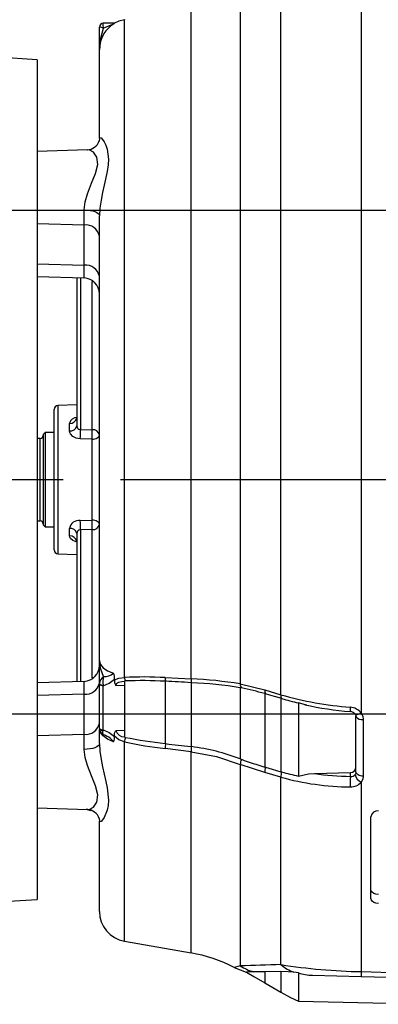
# Model space of a CAD drawing. Header units: inches. Extents: x 0 to 66, y 0 to 51.
# Tile 3 of 22: x 13 to 16.7, y 12.6 to 22.9. Entities that reach past the tile are written whole.
import ezdxf

# ---------------------------------------------------------------- set-up
doc = ezdxf.new("R2010")
doc.units = ezdxf.units.IN
doc.header["$LTSCALE"] = 6
doc.header["$MEASUREMENT"] = 0
doc.linetypes.add('CENTERX2', pattern=[0.8, 0.5, -0.1, 0.1, -0.1])
doc.layers.add('CENTER', color=40, linetype='CENTERX2')
doc.layers.add('DIMENSIONS', color=140, linetype='Continuous', lineweight=25)
doc.styles.add('SLDTEXTSTYLE0', font='TXT', dxfattribs={"width": 0.7})
doc.dimstyles.new('SLDDIMSTYLE0', dxfattribs={"dimtxt": 0.416667, "dimasz": 0.78, "dimexe": 0, "dimexo": 0.0625, "dimgap": 0.104167, "dimtad": 0, "dimtih": 1, "dimtoh": 1, "dimrnd": 1e-09, "dimzin": 12, "dimdsep": 46, "dimtxsty": 'SLDTEXTSTYLE0', "dimsah": 1, "dimcen": 0.09, "dimadec": 0, "dimazin": 3, "dimtfac": 1, "dimtofl": 0, "dimtmove": 0, "dimatfit": 3, "dimfxl": 0, "dimfrac": 2, "dimtolj": 1, "dimtzin": 12, "dimarcsym": 0})

# ---------------------------------------------------------------- blocks, each defined once
blk = doc.blocks.new('_D_1')
at = {"layer": 'DIMENSIONS'}
for p, q in [((4.593, 20.722), (4.593, 28.223)), ((32.907, 19.002), (32.907, 28.223)), ((4.593, 27.473), (17.393, 27.473)), ((17.957, 27.472), (17.817, 27.472)), ((17.817, 27.472), (17.817, 26.809)), ((19.543, 27.472), (19.682, 27.472)), ((19.682, 27.472), (19.682, 26.809)), ((32.907, 27.473), (20.107, 27.473)), ((17.817, 26.809), (17.957, 26.809)), ((19.682, 26.809), (19.543, 26.809))]:
    blk.add_line(p, q, dxfattribs=at)
for points in [[(4.593, 27.473), (5.373, 27.353), (5.373, 27.593)], [(32.907, 27.473), (32.127, 27.593), (32.127, 27.353)]]:
    blk.add_solid(points, dxfattribs=at)
at = {"layer": 'DIMENSIONS', "char_height": 0.4167, "attachment_point": 1, "style": 'SLDTEXTSTYLE0'}
for s, insert in [('28.31', (17.957, 28.103)), ('719.2', (17.957, 27.347))]:
    blk.add_mtext(s, dxfattribs=dict(at, insert=insert))
blk = doc.blocks.new('_D_5')
at = {"layer": 'DIMENSIONS'}
for p, q in [((4.413, 20.879), (2.367, 20.879)), ((3.117, 20.879), (3.117, 19.011)), ((17.058, 20.879), (4.773, 20.879)), ((17.431, 20.879), (17.418, 20.879)), ((2.325, 18.253), (2.185, 18.253)), ((2.185, 18.253), (2.185, 17.59)), ((3.91, 18.253), (4.05, 18.253)), ((4.05, 18.253), (4.05, 17.59)), ((2.185, 17.59), (2.325, 17.59)), ((4.05, 17.59), (3.91, 17.59)), ((3.117, 15.629), (3.117, 17.497)), ((17.426, 15.629), (2.367, 15.629))]:
    blk.add_line(p, q, dxfattribs=at)
for points in [[(3.117, 20.879), (2.997, 20.099), (3.237, 20.099)], [(3.117, 15.629), (3.237, 16.409), (2.997, 16.409)]]:
    blk.add_solid(points, dxfattribs=at)
at = {"layer": 'DIMENSIONS', "char_height": 0.4167, "attachment_point": 1, "style": 'SLDTEXTSTYLE0'}
for s, insert in [('5.25', (2.498, 18.883)), ('133.4', (2.325, 18.127))]:
    blk.add_mtext(s, dxfattribs=dict(at, insert=insert))

msp = doc.modelspace()

# ---------------------------------------------------------------- linework, layer by layer
for p, q in [((16.5458, 23.5235), (16.5458, 15.639)), ((15.7063, 15.8321), (15.7063, 23.4146)), ((15.2823, 23.1698), (15.2823, 15.944)), ((14.7684, 15.9962), (14.7684, 22.9862)), ((13.8125, 22.5542), (13.8125, 22.7909)), ((13.8512, 22.8304), (13.8501, 22.8301)), ((13.9689, 22.8325), (13.8512, 22.8304)), ((13.9689, 22.8325), (13.9683, 22.8325)), ((14.0728, 16.0113), (14.0728, 22.8674)), ((13.8171, 22.5903), (13.8125, 22.5542)), ((13.1629, 22.4484), (11.2629, 22.5734)), ((13.8125, 22.5542), (13.8144, 22.5709)), ((13.8125, 21.6336), (13.8125, 22.5542)), ((13.1629, 22.4484), (13.1629, 21.4941)), ((13.8165, 21.6405), (13.8047, 21.5958)), ((13.8125, 21.6336), (13.8096, 21.6051)), ((13.6882, 21.5125), (13.1629, 21.4941)), ((13.1629, 21.4941), (13.1629, 20.8569)), ((13.6883, 21.5091), (13.6851, 21.509)), ((13.1629, 20.8569), (13.1629, 15.2898)), ((13.6529, 20.7275), (13.6529, 20.8849)), ((13.6529, 20.7275), (13.1629, 20.7396)), ((13.8125, 16.1875), (13.8125, 20.8247)), ((13.6529, 20.3099), (13.6529, 20.7275)), ((13.1629, 20.322), (13.6529, 20.3099)), ((13.6529, 20.1754), (13.6529, 20.3099)), ((13.1629, 20.1925), (13.6529, 20.1754)), ((13.5763, 20.1781), (13.5763, 18.6333)), ((13.6136, 20.1768), (13.6136, 18.5965)), ((13.7379, 18.594), (13.7379, 20.1374)), ((13.3401, 18.0734), (13.3401, 18.8062)), ((13.5763, 18.8525), (13.3781, 18.8456)), ((13.3781, 18.8456), (13.3781, 18.0734)), ((13.5003, 18.5818), (13.5003, 18.6602)), ((13.6136, 18.5965), (13.7379, 18.594)), ((13.1944, 18.503), (13.1629, 18.503)), ((13.1944, 17.6437), (13.1944, 18.503)), ((13.2455, 18.5655), (13.2259, 18.5458)), ((13.2259, 18.5458), (13.2259, 17.6009)), ((13.3401, 18.5655), (13.2455, 18.5655)), ((13.2455, 18.5655), (13.2455, 17.5812)), ((13.7365, 18.4961), (13.6122, 18.4981)), ((13.7365, 17.6506), (13.7365, 18.4961)), ((13.3401, 17.3405), (13.3401, 18.0734)), ((13.3781, 18.0734), (13.3781, 17.3011)), ((13.1629, 17.6437), (13.1944, 17.6437)), ((13.2259, 17.6009), (13.2455, 17.5812)), ((13.2455, 17.5812), (13.3401, 17.5812)), ((13.5003, 17.4865), (13.5003, 17.5649)), ((13.6122, 17.6486), (13.7365, 17.6506)), ((13.7379, 17.5527), (13.6136, 17.5502)), ((13.6136, 17.5502), (13.6136, 15.9699)), ((13.7379, 16.0093), (13.7379, 17.5527)), ((13.5763, 17.5134), (13.5763, 15.9686)), ((13.3781, 17.3011), (13.5763, 17.2942)), ((13.8125, 16.1875), (13.8172, 16.1687)), ((13.8144, 16.1745), (13.8125, 16.1875)), ((13.8125, 15.948), (13.8125, 16.1875)), ((14.4987, 16.0106), (14.7684, 15.9962)), ((13.6529, 15.9713), (13.1629, 15.9542)), ((13.6529, 15.8368), (13.6529, 15.9713)), ((13.8125, 15.948), (13.8125, 15.9447)), ((13.8125, 15.4843), (13.8125, 15.9447)), ((13.8501, 15.9314), (13.8512, 15.925)), ((13.8512, 15.4646), (13.8512, 15.925)), ((13.9683, 15.9881), (13.9689, 15.9927)), ((14.0728, 15.9246), (13.9845, 15.9292)), ((14.0825, 15.9752), (14.0728, 15.9747)), ((14.0728, 15.9747), (14.0728, 15.3898)), ((14.4987, 15.9723), (14.4987, 15.3228)), ((14.5033, 15.9721), (14.4987, 15.9723)), ((14.7684, 15.9575), (14.7684, 15.2914)), ((14.7684, 15.9575), (14.7727, 15.9572)), ((15.2823, 15.944), (15.5383, 15.8812)), ((13.6529, 15.8368), (13.1629, 15.8247)), ((13.6529, 15.4192), (13.6529, 15.8368)), ((15.2823, 15.9054), (15.2823, 15.1629)), ((15.2941, 15.9031), (15.2823, 15.9054)), ((15.5383, 15.8812), (15.7063, 15.8321)), ((15.5383, 15.8433), (15.5383, 15.0783)), ((15.5463, 15.841), (15.5383, 15.8433)), ((15.7063, 15.7945), (15.7063, 15.0293)), ((15.7142, 15.7922), (15.7063, 15.7945)), ((15.8891, 15.7462), (15.8891, 14.9846)), ((16.4881, 15.618), (16.4897, 15.6079)), ((16.4897, 15.0262), (16.4897, 15.6079)), ((16.5663, 15.5728), (16.5663, 14.9828)), ((13.1629, 15.4071), (13.6529, 15.4192)), ((13.6529, 15.2618), (13.6529, 15.4192)), ((13.8125, 15.4843), (13.8125, 15.4811)), ((13.8125, 15.322), (13.8125, 15.4684)), ((13.8501, 15.4586), (13.8512, 15.4646)), ((13.8535, 15.4187), (13.8749, 15.4096)), ((13.8744, 15.4088), (13.8902, 15.3991)), ((13.9683, 15.3994), (13.9689, 15.3948)), ((13.9845, 15.4581), (14.0728, 15.4612)), ((14.0728, 15.3898), (14.0825, 15.3878)), ((14.0728, 13.2637), (14.0728, 15.3413)), ((14.4987, 15.3228), (14.5033, 15.3223)), ((14.7727, 15.2909), (14.7684, 15.2914)), ((13.1629, 15.2898), (13.1629, 14.6526)), ((14.7684, 15.2376), (14.4987, 15.2701)), ((14.7684, 13.141), (14.7684, 15.2376)), ((15.2823, 15.1629), (15.2941, 15.1585)), ((15.2823, 15.1062), (15.2823, 13.0055)), ((15.5383, 15.0218), (15.2823, 15.1062)), ((15.5383, 15.0783), (15.5463, 15.0759)), ((15.7063, 14.9734), (15.5383, 15.0218)), ((15.7063, 15.0293), (15.7142, 15.027)), ((16.0571, 15.0096), (16.4337, 15.0206)), ((16.4337, 14.9809), (16.4337, 15.0206)), ((15.7063, 13.0187), (15.7063, 14.9734)), ((16.5458, 14.9221), (16.5458, 12.9455)), ((13.1629, 14.6526), (13.6882, 14.6342)), ((13.1629, 14.6526), (13.1629, 13.6984)), ((13.6849, 14.6375), (13.675, 14.6361)), ((13.6838, 14.6345), (13.724, 14.6269)), ((13.6852, 14.6378), (13.6883, 14.6376)), ((13.8048, 14.5508), (13.8165, 14.5062)), ((13.8097, 14.5415), (13.8125, 14.5131)), ((13.8125, 13.5739), (13.8125, 14.5131)), ((16.6471, 13.708), (16.6471, 14.5599)), ((12.8656, 13.6788), (13.1629, 13.6984)), ((14.0728, 13.2637), (14.7684, 13.141)), ((15.2175, 12.9894), (15.3457, 12.9411)), ((15.5383, 12.9442), (15.4206, 12.9436)), ((15.7063, 12.9456), (15.5383, 12.9442)), ((15.5383, 12.9442), (15.5383, 12.8296)), ((15.7063, 12.9456), (15.7063, 12.7321)), ((15.8891, 12.9343), (15.8427, 12.9386)), ((15.8891, 12.9343), (15.8891, 12.6397)), ((16.5458, 12.9455), (17.2771, 12.9262)), ((15.5383, 12.8296), (15.7063, 12.7321)), ((16.0362, 12.909), (16.5458, 12.8957)), ((16.5458, 12.8957), (17.2771, 12.8765))]:
    msp.add_line(p, q)
at = {"flags": 128}
for points in [[(13.9689, 22.8325), (13.9693, 22.83), (13.9652, 22.8261), (13.9581, 22.8204)], [(14.0728, 22.8674), (14.0156, 22.8528), (13.9683, 22.8325)], [(13.8144, 22.5709), (13.826, 22.6732), (13.8566, 22.7777)], [(13.8125, 21.6336), (13.8171, 21.6406), (13.8298, 21.6349), (13.8457, 21.6186), (13.8631, 21.593), (13.8801, 21.5586), (13.8938, 21.5178), (13.9066, 21.4137), (13.9033, 21.3535), (13.8938, 21.2867), (13.8631, 21.1437), (13.8457, 21.0671), (13.8297, 20.9879), (13.8171, 20.9026), (13.8125, 20.8247)], [(13.6865, 21.0521), (13.7296, 21.1619), (13.7715, 21.2655), (13.7954, 21.3595), (13.7868, 21.4352), (13.7513, 21.4855), (13.7067, 21.5099), (13.6883, 21.5091)], [(13.6529, 20.8849), (13.6624, 20.9676), (13.6865, 21.0521)], [(13.6529, 20.8849), (13.6843, 20.8834), (13.7144, 20.8797), (13.742, 20.8741), (13.7661, 20.8666), (13.7858, 20.8575), (13.8005, 20.8473), (13.8095, 20.8362), (13.8125, 20.8247)], [(13.7379, 20.1374), (13.7526, 20.1358), (13.7551, 20.1354)], [(13.6122, 18.4981), (13.5705, 18.5048), (13.5345, 18.5228), (13.5095, 18.5499), (13.5027, 18.5655), (13.5003, 18.5818)], [(13.7365, 18.4961), (13.7515, 18.4971), (13.7658, 18.4997), (13.7789, 18.5037), (13.7904, 18.509), (13.7998, 18.5153), (13.8068, 18.5226), (13.8111, 18.5304), (13.8125, 18.5384)], [(13.8125, 17.6083), (13.8111, 17.6163), (13.8068, 17.6241), (13.7998, 17.6314), (13.7904, 17.6377), (13.7789, 17.643), (13.7658, 17.647), (13.7515, 17.6496), (13.7365, 17.6506)], [(13.577, 17.4238), (13.5705, 17.4248), (13.5345, 17.4387), (13.5095, 17.4598), (13.5027, 17.4726), (13.5003, 17.4865)], [(13.8566, 16.0225), (13.826, 16.0976), (13.8144, 16.1745)], [(13.8172, 16.1687), (13.8228, 16.1464), (13.8512, 16.1108), (13.8975, 16.0802), (13.9581, 16.0576)], [(13.7551, 16.0113), (13.7526, 16.0109), (13.7379, 16.0093)], [(13.9683, 15.9881), (14.0156, 16.0056), (14.0728, 16.0113)], [(13.8125, 15.948), (13.8132, 15.9449), (13.8153, 15.9418), (13.8188, 15.939), (13.8234, 15.9365), (13.8291, 15.9344), (13.8356, 15.9329), (13.8426, 15.9318), (13.8501, 15.9314)], [(13.8512, 15.925), (13.8436, 15.9254), (13.8363, 15.9266), (13.8296, 15.9284), (13.8238, 15.9309), (13.819, 15.9338), (13.8154, 15.9372), (13.8132, 15.9409), (13.8125, 15.9447)], [(13.8512, 15.925), (13.9155, 15.9516), (13.9689, 15.9927)], [(13.9683, 15.9881), (13.9702, 15.9574), (13.9845, 15.9292)], [(13.9845, 15.9292), (13.9872, 15.9397), (13.9931, 15.949), (14.002, 15.9569), (14.0138, 15.9632), (14.045, 15.9712), (14.0728, 15.9737)], [(15.7063, 15.7945), (15.6383, 15.8143), (15.5923, 15.8276), (15.5463, 15.841)], [(15.979, 15.7229), (15.9727, 15.7236), (15.8891, 15.7462)], [(16.5458, 15.639), (16.533, 15.6326), (16.5207, 15.6278), (16.5095, 15.6246), (16.4997, 15.6232), (16.4917, 15.6237), (16.4857, 15.626), (16.4821, 15.63), (16.4818, 15.6305)], [(16.4836, 15.6278), (16.4896, 15.6148), (16.4909, 15.6016)], [(16.5458, 15.639), (16.5611, 15.6069), (16.5663, 15.5728)], [(13.8125, 15.4843), (13.8132, 15.4805), (13.8154, 15.4769), (13.819, 15.4735), (13.8238, 15.4705), (13.8296, 15.4681), (13.8363, 15.4662), (13.8436, 15.4651), (13.8512, 15.4646)], [(13.8125, 15.4811), (13.8132, 15.4768), (13.8153, 15.4727), (13.8188, 15.4689), (13.8234, 15.4655), (13.8291, 15.4627), (13.8356, 15.4606), (13.8426, 15.4592), (13.8501, 15.4586)], [(13.9581, 15.342), (13.8976, 15.3696), (13.8512, 15.4031), (13.8228, 15.4392), (13.8175, 15.4595)], [(13.8566, 15.4198), (13.8519, 15.4213), (13.8489, 15.4274), (13.8479, 15.4394), (13.8501, 15.4586)], [(13.8512, 15.4646), (13.9155, 15.4369), (13.9689, 15.3948)], [(13.9683, 15.3994), (13.9702, 15.4301), (13.9845, 15.4581)], [(14.0728, 15.3413), (14.0156, 15.3616), (13.9683, 15.3994)], [(13.8125, 15.322), (13.8095, 15.3105), (13.8005, 15.2994), (13.7858, 15.2892), (13.7661, 15.2801), (13.742, 15.2726), (13.7144, 15.267), (13.6843, 15.2633), (13.6529, 15.2618)], [(13.8125, 15.322), (13.8171, 15.244), (13.8298, 15.1584), (13.8457, 15.0795), (13.8631, 15.0029), (13.8801, 14.9285), (13.8938, 14.8599), (13.9066, 14.7329), (13.9033, 14.6783), (13.8938, 14.6288), (13.8631, 14.5536), (13.8457, 14.528), (13.8297, 14.5117), (13.8171, 14.5061), (13.8125, 14.5131)], [(13.6865, 15.0946), (13.6624, 15.179), (13.6529, 15.2618)], [(14.7684, 15.2376), (15.0336, 15.1864), (15.2823, 15.1062)], [(13.6883, 14.6376), (13.7067, 14.6368), (13.7513, 14.6612), (13.7868, 14.7115), (13.7954, 14.7871), (13.7715, 14.8812), (13.7295, 14.985), (13.6865, 15.0946)], [(15.5463, 15.0759), (15.6144, 15.0561), (15.6603, 15.0427), (15.7063, 15.0293)], [(15.8891, 14.9846), (15.995, 15.0059), (16.0571, 15.0096)], [(16.4897, 15.0262), (16.4874, 15.0127), (16.4808, 15.0003)], [(16.5663, 14.9828), (16.5513, 14.9838), (16.5369, 14.9864), (16.5236, 14.9905), (16.512, 14.9959), (16.5025, 15.0025), (16.4955, 15.0099), (16.4911, 15.0179), (16.4897, 15.0262)], [(16.5663, 14.9828), (16.5611, 14.951), (16.5458, 14.9221)], [(16.7238, 13.7486), (16.6987, 13.7521), (16.6766, 13.7603), (16.6596, 13.7727), (16.6494, 13.7882), (16.6471, 13.8002)], [(16.7238, 13.656), (16.6987, 13.6595), (16.6766, 13.6679), (16.6595, 13.6804), (16.6493, 13.6961), (16.6471, 13.708)], [(15.2823, 13.0055), (15.2345, 12.9934), (15.2176, 12.9894)], [(15.4206, 12.9436), (15.369, 12.9426), (15.3459, 12.9415), (15.3489, 12.9416)], [(15.3476, 12.9394), (15.4257, 12.8947), (15.5383, 12.8296)], [(15.8427, 12.9386), (15.7814, 12.9436), (15.7063, 12.9456)], [(15.7063, 12.7321), (15.8074, 12.6778), (15.8891, 12.6397)], [(15.8891, 12.6397), (16.6664, 12.6204), (17.2771, 12.6053)]]:
    msp.add_lwpolyline(points, dxfattribs=at)
for centre, radius, start, end in [((13.8519, 22.7911), 0.0394, 91, 180), ((13.8518, 22.7908), 0.0393, 92.51366, 179.89817), ((13.7938, 22.648), 0.1441, 64.17253, 82.54697), ((14.1117, 22.5681), 0.2954, 121.33576, 175.68721), ((13.94, 22.8147), 0.0912, 170.29403, 203.92354), ((14.6236, 21.0968), 1.8477, 111.11145, 114.52566), ((14.0742, 22.8655), 0.00241, 59.51145, 125.02877), ((13.6838, 21.6438), 0.1315, 270.00278, 343.35803), ((13.6695, 20.5827), 0.1457, 11.02808, 96.54647), ((13.6695, 20.1652), 0.1457, 11.02808, 96.54647), ((13.6471, 20.0102), 0.1654, 0, 88), ((13.3794, 18.8062), 0.0394, 92, 180), ((13.5793, 18.6418), 0.0811, 91.61864, 166.86742), ((13.5067, 18.7303), 0.0704, 264.79285, 351.30388), ((13.5097, 18.6497), 0.0685, 262.09627, 346.18432), ((13.6141, 18.6343), 0.0378, 181.52906, 269.21583), ((12.3749, 18.5646), 1.2391, 356.92437, 1.47734), ((12.5439, 18.5618), 1.1944, 356.84604, 1.5485), ((13.7448, 18.5255), 0.0689, 10.82954, 95.78829), ((13.1944, 18.5345), 0.0315, 270, 0), ((13.1944, 17.6122), 0.0315, 0, 90), ((13.6008, 17.5473), 0.102, 83.54569, 170.05091), ((13.5097, 17.497), 0.0685, 13.81568, 97.90373), ((13.6141, 17.5123), 0.0379, 90.79754, 178.45757), ((12.3749, 17.5821), 1.2391, 358.52266, 3.07563), ((12.5157, 17.5845), 1.2226, 358.50574, 3.09973), ((13.7448, 17.6212), 0.0689, 264.21171, 349.17046), ((13.5067, 17.4164), 0.0704, 8.69612, 95.20715), ((13.3794, 17.3405), 0.0394, 180, 268), ((13.6471, 16.1365), 0.1654, 272, 0), ((13.9156, 15.9373), 0.1037, 124.69953, 174.06307), ((14.0626, 15.962), 0.2147, 163.61734, 188.18654), ((13.8695, 16.1496), 0.1277, 264.22173, 313.93321), ((13.8732, 16.01), 0.0972, 349.72922, 29.28063), ((14.2795, 12.1324), 3.8843, 86.76544, 93.05071), ((14.217, 16.0309), 0.1456, 187.73912, 202.46595), ((14.659, 16.0104), 0.1603, 179.92186, 193.81599), ((13.6695, 15.9815), 0.1457, 263.45353, 348.97192), ((14.2615, 11.8496), 4.1295, 86.70788, 92.48467), ((12.8383, -16.7416), 32.756, 86.62203, 87.08637), ((14.9284, 15.9941), 0.16, 179.23364, 193.31744), ((14.6218, 11.9974), 4.0016, 80.4991, 87.90087), ((14.5877, 11.6084), 4.3528, 80.81751, 87.56461), ((15.3531, 15.9423), 0.0708, 178.60347, 213.62618), ((14.6736, 12.8402), 3.1251, 73.93614, 78.5464), ((15.6041, 15.8734), 0.0663, 173.25151, 209.27685), ((15.7725, 15.8244), 0.0666, 173.39452, 208.92939), ((16.7314, 19.4452), 3.7557, 254.16133, 265.40765), ((16.6082, 18.8398), 3.176, 253.64995, 256.91374), ((16.7222, 19.2186), 3.5741, 257.65357, 265.32967), ((16.5728, 15.6805), 0.1437, 171.58832, 189.69191), ((16.4204, 15.5454), 0.1565, 36.74158, 86.22956), ((16.4272, 15.5866), 0.0699, 36.10798, 86.75617), ((16.5538, 15.653), 0.0812, 219.35854, 278.90815), ((13.6695, 15.564), 0.1457, 263.45353, 348.97192), ((13.8788, 15.481), 0.0658, 183.42256, 246.76754), ((13.8232, 15.2505), 0.163, 34.15181, 65.72858), ((13.9147, 15.3785), 0.0566, 319.93072, 16.8236), ((14.0739, 15.4855), 0.0935, 197.03921, 269.29945), ((15.2434, 15.1205), 1.1913, 167.0358, 169.31818), ((15.0176, 19.6806), 4.4409, 257.71651, 263.28982), ((15.0992, 20.5371), 5.2487, 258.83043, 263.42961), ((15.0369, 15.2486), 0.5386, 172.13247, 177.70784), ((19.3346, 55.6794), 40.6453, 263.17336, 263.54953), ((15.2865, 15.2228), 0.5183, 172.44415, 178.36045), ((14.4963, 13.1129), 2.1955, 69.02211, 82.7688), ((15.453, 15.0951), 0.1711, 158.23812, 176.28222), ((16.7169, 19.0759), 4.1677, 250.03983, 253.57389), ((15.695, 15.0263), 0.1567, 161.53122, 181.65519), ((15.8628, 14.9778), 0.1566, 161.68271, 181.6199), ((16.3868, 17.4202), 2.4858, 254.30066, 258.45091), ((16.4551, 17.7397), 2.7589, 261.70619, 269.55523), ((16.4358, 15.0748), 0.0542, 267.80354, 353.71167), ((16.4395, 15.0337), 0.0532, 263.75284, 321.06276), ((16.5902, 15.025), 0.1121, 192.74379, 246.64351), ((16.4438, 17.5916), 2.7201, 254.26926, 269.72359), ((17.0261, 14.9096), 0.5967, 173.14129, 183.65515), ((16.4365, 15.0146), 0.1432, 267.65655, 319.73805), ((13.6838, 14.5029), 0.1315, 16.63384, 89.98847), ((16.7185, 14.5505), 0.072, 85.75439, 172.47053), ((14.1275, 13.5739), 0.315, 180, 260), ((14.4949, 11.5901), 1.5748, 62.68319, 80), ((17.6787, -56.8019), 69.8485, 91.618175, 91.966147), ((15.5787, 13.4828), 0.5619, 238.1567, 253.64823), ((16.6864, 19.407), 6.463, 261.27732, 268.75272), ((16.0126, 13.384), 0.4767, 230.02091, 249.11762), ((16.0273, 13.2973), 0.3884, 249.16224, 271.30957), ((17.2788, 12.9206), 0.7334, 178.05192, 181.94808)]:
    msp.add_arc(centre, radius, start, end)
at = {"layer": 'CENTER'}
msp.add_line((4.4329, 18.0734), (33.0378, 18.0734), dxfattribs=at)

# ---------------------------------------------------------------- dimensions: what is measured, and where the dimension line sits
at = {"layer": 'DIMENSIONS'}
for base, p1, p2, angle, picture, middle in [((32.907, 27.473), (4.5929, 20.4222), (32.907, 18.7024), 360, '_D_1', (18.75, 27.473)), ((3.1171, 15.6288), (17.7315, 20.8788), (17.7264, 15.6288), 90, '_D_5', (3.1171, 18.2538))]:
    dim = msp.add_linear_dim(base=base, p1=p1, p2=p2, angle=angle, dimstyle='SLDDIMSTYLE0', dxfattribs=at)
    dim.commit()
    dim.dimension.update_dxf_attribs({"geometry": picture, "text_midpoint": middle, "dimtype": 160})

doc.saveas('drawing.dxf')
